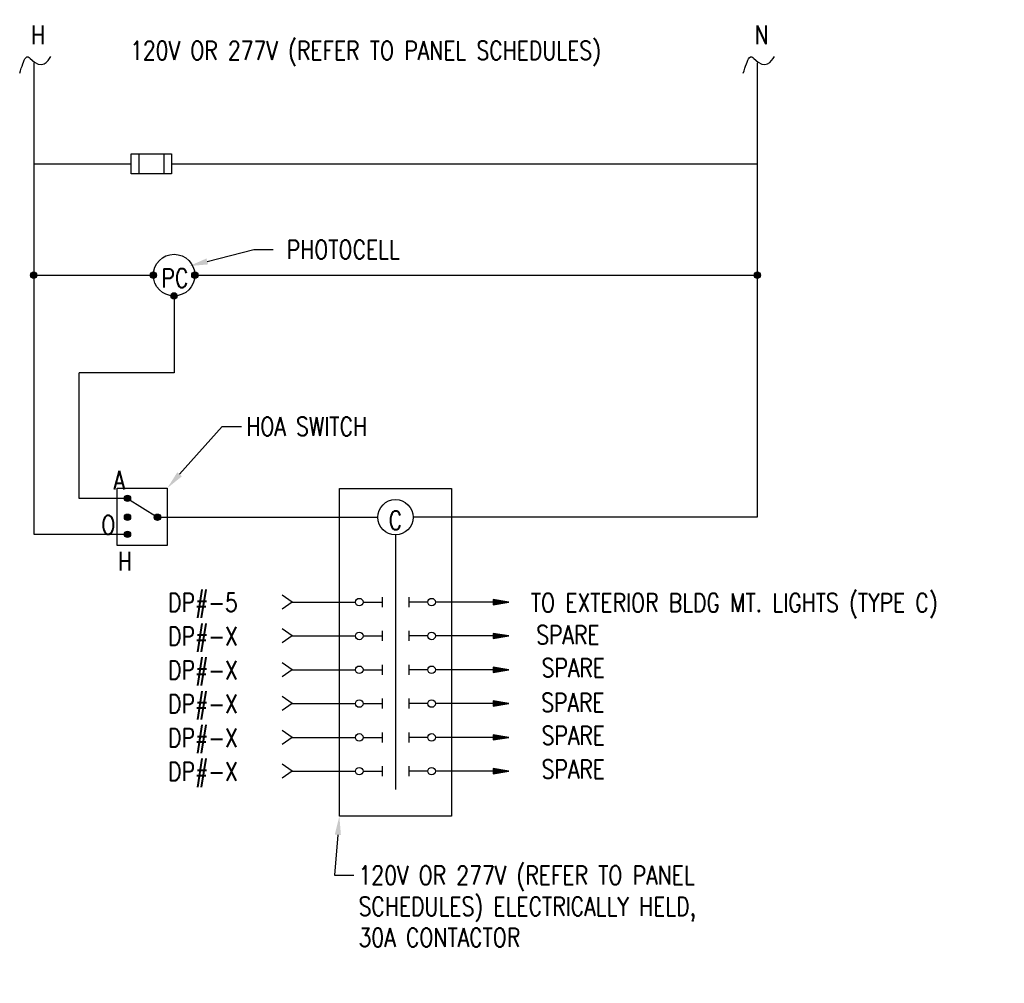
# Model space of a CAD drawing. Header units: inches. Extents: x 103.3 to 132.5, y 25.6 to 44.9.
# Tile 2 of 3: x 122.1 to 128.7, y 26.4 to 32.8. Entities that reach past the tile are written whole.
import ezdxf
from ezdxf import colors
from ezdxf.entities.mleader import LeaderData, LeaderLine
from ezdxf.math import Vec2, Vec3

# ---------------------------------------------------------------- set-up
doc = ezdxf.new("R2010")
doc.units = ezdxf.units.IN
doc.header["$MEASUREMENT"] = 0
doc.layers.add('E-ANNO-TEXT', color=2, linetype='Continuous')
doc.layers.add('E-DETL-GRPH', color=3, linetype='Continuous')
doc.styles.add('Annotative', font='romans.shx', dxfattribs={"width": 0.8, "height": 0.125})

# ---------------------------------------------------------------- blocks, each defined once
blk = doc.blocks.new('E-DT01$0$ARX')
at = {"color": 0, "linetype": 'Continuous'}
for p, q in [((-1, 0.167), (-1, -0.167)), ((0, 0), (-1, 0.167)), ((-1, -0.167), (0, 0)), ((-0.96, 0.119), (-0.96, -0.119)), ((-0.243, 0), (-0.96, 0.119)), ((-0.96, -0.119), (-0.243, 0)), ((-0.92, 0.072), (-0.92, -0.072)), ((-0.487, 0), (-0.92, 0.072)), ((-0.92, -0.072), (-0.487, 0)), ((-0.88, 0.025), (-0.88, -0.025)), ((-0.73, 0), (-0.88, 0.025)), ((-0.88, -0.025), (-0.73, 0))]:
    blk.add_line(p, q, dxfattribs=at)
blk = doc.blocks.new('E-DT01$0$FUSE')
for p, q in [((0, -0.75), (0, 0.75)), ((0, 0.75), (3, 0.75)), ((0.5628, 0.75), (0.5628, -0.75)), ((2.4372, 0.75), (2.4372, -0.75)), ((3, 0.75), (3, -0.75)), ((3, -0.75), (0, -0.75))]:
    blk.add_line(p, q)

msp = doc.modelspace()

# ---------------------------------------------------------------- hatches: boundary and pattern name
at = {"layer": 'E-DETL-GRPH', "lineweight": -3}
for points in [[(122.2418, 31.1034, 1), (122.1993, 31.1034, 1)], [(123.0441, 31.1034, 1), (123.0016, 31.1034, 1)], [(123.3232, 31.1034, 1), (123.2807, 31.1034, 1)], [(127.0959, 31.1034, 1), (127.0535, 31.1034, 1)], [(123.1836, 30.9639, 1), (123.1412, 30.9639, 1)], [(122.8711, 29.6055, 1), (122.8287, 29.6055, 1)], [(122.8711, 29.4793, 1), (122.8287, 29.4793, 1)], [(123.072, 29.4793, 1), (123.0295, 29.4793, 1)], [(122.8711, 29.365, 1), (122.8287, 29.365, 1)]]:
    msp.add_hatch(color=8, dxfattribs=at).paths.add_polyline_path(points)

# ---------------------------------------------------------------- linework, layer by layer
for p, q in [((122.2205, 32.5277, 1), (122.2205, 29.365, 1)), ((127.0747, 32.5277, 1), (127.0747, 29.4793, 1)), ((122.2205, 31.8489, 1), (122.8756, 31.8489, 1)), ((123.1444, 31.8489, 1), (127.0747, 31.8489, 1)), ((122.2205, 31.1034, 1), (123.0229, 31.1034, 1)), ((123.3019, 31.1034, 1), (127.0747, 31.1034, 1)), ((123.1624, 30.9639, 1), (123.1624, 30.4487, 1)), ((123.1624, 30.4487, 1), (122.5251, 30.4487, 1)), ((122.5251, 29.6055, 1), (122.5251, 30.4487, 1)), ((124.2712, 29.6725, 1), (125.024, 29.6725, 1)), ((122.8499, 29.6055, 1), (122.5251, 29.6055, 1)), ((122.8499, 29.6055, 1), (123.0507, 29.4793, 1)), ((123.0507, 29.4793, 1), (124.5293, 29.4793, 1)), ((127.0747, 29.4793, 1), (124.7659, 29.4793, 1)), ((122.2205, 29.365, 1), (122.8499, 29.365, 1)), ((124.6476, 29.361, 1), (124.6476, 27.6533, 1)), ((123.9546, 28.9099, 1), (123.8869, 28.9566, 1)), ((124.5582, 28.9436, 1), (124.5582, 28.8762, 1)), ((124.737, 28.9436, 1), (124.737, 28.8762, 1)), ((123.9546, 28.9099, 1), (123.8869, 28.8632, 1)), ((123.9546, 28.9099, 1), (124.38, 28.9099, 1)), ((124.4301, 28.9099, 1), (124.5582, 28.9099, 1)), ((124.8652, 28.9099, 1), (124.737, 28.9099, 1)), ((125.4083, 28.9099, 1), (124.9153, 28.9099, 1)), ((123.9546, 28.683, 1), (123.8869, 28.7298, 1)), ((123.9546, 28.683, 1), (123.8869, 28.6363, 1)), ((123.9546, 28.683, 1), (124.38, 28.683, 1)), ((124.4301, 28.683, 1), (124.5582, 28.683, 1)), ((124.5582, 28.7167, 1), (124.5582, 28.6493, 1)), ((124.737, 28.7167, 1), (124.737, 28.6493, 1)), ((124.8652, 28.683, 1), (124.737, 28.683, 1)), ((125.4083, 28.683, 1), (124.9153, 28.683, 1)), ((123.9546, 28.4562, 1), (123.8869, 28.5029, 1)), ((124.5582, 28.4899, 1), (124.5582, 28.4225, 1)), ((124.737, 28.4899, 1), (124.737, 28.4225, 1)), ((123.9546, 28.4562, 1), (123.8869, 28.4095, 1)), ((123.9546, 28.4562, 1), (124.38, 28.4562, 1)), ((124.4301, 28.4562, 1), (124.5582, 28.4562, 1)), ((124.8652, 28.4562, 1), (124.737, 28.4562, 1)), ((125.4083, 28.4562, 1), (124.9153, 28.4562, 1)), ((123.9546, 28.2294, 1), (123.8869, 28.2761, 1)), ((123.9546, 28.2294, 1), (123.8869, 28.1827, 1)), ((123.9546, 28.2294, 1), (124.38, 28.2294, 1)), ((124.4301, 28.2294, 1), (124.5582, 28.2294, 1)), ((124.5582, 28.2631, 1), (124.5582, 28.1957, 1)), ((124.737, 28.2631, 1), (124.737, 28.1957, 1)), ((124.8652, 28.2294, 1), (124.737, 28.2294, 1)), ((125.4083, 28.2294, 1), (124.9153, 28.2294, 1)), ((123.9546, 28.0026, 1), (123.8869, 28.0493, 1)), ((124.5582, 28.0363, 1), (124.5582, 27.9689, 1)), ((124.737, 28.0363, 1), (124.737, 27.9689, 1)), ((123.9546, 28.0026, 1), (123.8869, 27.9559, 1)), ((123.9546, 28.0026, 1), (124.38, 28.0026, 1)), ((124.4301, 28.0026, 1), (124.5582, 28.0026, 1)), ((124.8652, 28.0026, 1), (124.737, 28.0026, 1)), ((125.4083, 28.0026, 1), (124.9153, 28.0026, 1)), ((123.9546, 27.7757, 1), (123.8869, 27.8225, 1)), ((124.5582, 27.8094, 1), (124.5582, 27.742, 1)), ((124.737, 27.8094, 1), (124.737, 27.742, 1)), ((123.9546, 27.7757, 1), (123.8869, 27.729, 1)), ((123.9546, 27.7757, 1), (124.38, 27.7757, 1)), ((124.4301, 27.7757, 1), (124.5582, 27.7757, 1)), ((124.8652, 27.7757, 1), (124.737, 27.7757, 1)), ((125.4083, 27.7757, 1), (124.9153, 27.7757, 1))]:
    msp.add_line(p, q, dxfattribs=at)
at = {"layer": 'E-DETL-GRPH', "lineweight": -3, "elevation": 1, "flags": 128}
msp.add_lwpolyline([(125.024, 29.6725), (125.024, 27.4732), (124.2712, 27.4732), (124.2712, 29.6725)], dxfattribs=at)
at = {"layer": 'E-DETL-GRPH', "lineweight": -3}
for centre, radius in [((123.1624, 31.1034, 1), 0.1395), ((122.2205, 31.1034, 1), 0.0212), ((123.0229, 31.1034, 1), 0.0212), ((123.3019, 31.1034, 1), 0.0212), ((127.0747, 31.1034, 1), 0.0212), ((123.1624, 30.9639, 1), 0.0212), ((122.8499, 29.6055, 1), 0.0212), ((124.6476, 29.4793, 1), 0.1183), ((122.8499, 29.4793, 1), 0.0212), ((123.0507, 29.4793, 1), 0.0212), ((122.8499, 29.365, 1), 0.0212), ((124.405, 28.9099, 1), 0.0251), ((124.8902, 28.9099, 1), 0.0251), ((124.405, 28.683, 1), 0.0251), ((124.8902, 28.683, 1), 0.0251), ((124.405, 28.4562, 1), 0.0251), ((124.8902, 28.4562, 1), 0.0251), ((124.405, 28.2294, 1), 0.0251), ((124.8902, 28.2294, 1), 0.0251), ((124.405, 28.0026, 1), 0.0251), ((124.8902, 28.0026, 1), 0.0251), ((124.405, 27.7757, 1), 0.0251), ((124.8902, 27.7757, 1), 0.0251)]:
    msp.add_circle(centre, radius, dxfattribs=at)
for points in [[(122.1266, 32.4586, 1), (122.1407, 32.5018, 1), (122.1682, 32.5866, 1), (122.2759, 32.4684, 1), (122.3159, 32.5366, 1), (122.3352, 32.5695, 1)], [(126.9808, 32.4586, 1), (126.9948, 32.5018, 1), (127.0224, 32.5866, 1), (127.1301, 32.4684, 1), (127.17, 32.5366, 1), (127.1894, 32.5695, 1)]]:
    msp.add_open_spline(points, degree=3, knots=[0, 0, 0, 0, 0.095014, 0.18632, 1, 1, 1, 1], dxfattribs=at)
msp.add_3dface([(122.781, 29.6743, 1), (123.1167, 29.6743, 1), (123.1167, 29.2901, 1), (122.781, 29.2901, 1)], dxfattribs=at)

# ---------------------------------------------------------------- block references
for name, p, xscale, yscale, zscale in [('E-DT01$0$FUSE', (122.8756, 31.8489, 1), 0.0896, 0.0896, 0.0896), ('E-DT01$0$ARX', (125.4083, 28.9099, 1), 0.1044140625, 0.1044140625, 0.1044140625), ('E-DT01$0$ARX', (125.4083, 28.683, 1), 0.1044140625, 0.1044140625, 0.1044140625), ('E-DT01$0$ARX', (125.4083, 28.4562, 1), 0.1044140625, 0.1044140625, 0.1044140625), ('E-DT01$0$ARX', (125.4083, 28.2294, 1), 0.1044140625, 0.1044140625, 0.1044140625), ('E-DT01$0$ARX', (125.4083, 28.0026, 1), 0.1044140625, 0.1044140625, 0.1044140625), ('E-DT01$0$ARX', (125.4083, 27.7757, 1), 0.1044140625, 0.1044140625, 0.1044140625)]:
    msp.add_blockref(name, p, dxfattribs=dict(at, xscale=xscale, yscale=yscale, zscale=zscale))

# ---------------------------------------------------------------- texts
at = {"layer": 'E-ANNO-TEXT', "lineweight": -3, "char_height": 0.125, "style": 'Annotative'}
for s, insert, width, attachment_point, line_spacing_factor in [('H', (122.2017, 32.6527, 1), 0.090882, 7, 0.6), ('N', (127.0559, 32.6527, 1), 0.090677, 7, 0.6), ('120V OR 277V (REFER TO PANEL SCHEDULES)', (122.8678, 32.6723), 3.733548, 1, 0.938532), ('PC', (123.1676, 31.0837, 1), 0.118463, 5, 0.938532), ('C', (124.6464, 29.4585), 0.086964, 5, 0.938532), ('DP#-X', (123.1219, 28.5164, 1), 1.625625, 1, 0.938532)]:
    msp.add_mtext(s, dxfattribs=dict(at, insert=insert, width=width, attachment_point=attachment_point, line_spacing_factor=line_spacing_factor))
at = {"layer": 'E-ANNO-TEXT', "lineweight": -3, "char_height": 0.125, "attachment_point": 5, "line_spacing_factor": 0.6, "style": 'Annotative'}
for s, insert in [('A', (122.7941, 29.7287, 1)), ('O', (122.7206, 29.4281, 1)), ('H', (122.8319, 29.1848, 1))]:
    msp.add_mtext(s, dxfattribs=dict(at, insert=insert))
at = {"layer": 'E-ANNO-TEXT', "lineweight": -3, "char_height": 0.125, "attachment_point": 1, "style": 'Annotative'}
for s, insert, width in [('DP#-5', (123.1219, 28.9701, 1), 0.438937), ('TO EXTERIOR BLDG MT. LIGHTS (TYPE C)', (125.5554, 28.9686, 1), 3.51153), ('DP#-X', (123.1219, 28.7433, 1), 0.438937), ('SPARE', (125.5915, 28.7521, 1), 2.735148), ('SPARE', (125.6283, 28.5314, 1), 0.446222), ('DP#-X', (123.1219, 28.2896, 1), 0.381288), ('SPARE', (125.6253, 28.2984, 1), 0.446222), ('SPARE', (125.6283, 28.0777, 1), 0.446222), ('DP#-X', (123.1219, 28.0628, 1), 0.381288), ('DP#-X', (123.1219, 27.836, 1), 0.381288), ('SPARE', (125.6283, 27.8509, 1), 0.446222)]:
    msp.add_mtext(s, dxfattribs=dict(at, insert=insert, width=width))

# ---------------------------------------------------------------- next in the draw order: leaders
at = {"layer": 'E-ANNO-TEXT', "lineweight": -3}
ml = msp.add_multileader_mtext('Standard', dxfattribs=at)
ml.set_content('PHOTOCELL', color=256, style='Annotative')
ml.set_leader_properties(color=1, linetype='ByLayer', lineweight=-1)
ml.build(insert=Vec2(0, 0))
ml.multileader.update_dxf_attribs({"text_right_attachment_type": 3, "dogleg_length": 0.13, "arrow_head_size": 0.125})
ctx = ml.context
ctx.base_point, ctx.char_height, ctx.arrow_head_size, ctx.landing_gap_size, ctx.plane_origin = Vec3(123.828, 31.2748, 1), 0.125, 0.125, 0.09, Vec3(123.698, 31.2748, 1)
ctx.right_attachment = 3
notes = []
notes.append((ctx, [(0, (1, 1, 0), (123.698, 31.2748, 1), (1, 0), 0.13, [(0, [(123.2639, 31.1642, 1)], 0, [])])]))
ctx.mtext.insert, ctx.mtext.flow_direction = Vec3(123.918, 31.3373, 1), 5
ctx.mtext.has_bg_fill, ctx.mtext.bg_color, ctx.mtext.bg_scale_factor, ctx.mtext.bg_transparency, ctx.mtext.use_window_bg_color = 1, -1073741824, 1, 0, 1
ml = msp.add_multileader_mtext('Standard', dxfattribs=at)
ml.set_content('HOA SWITCH', color=256, style='Annotative')
ml.set_leader_properties(color=1, linetype='ByLayer', lineweight=-1)
ml.build(insert=Vec2(0, 0))
ml.multileader.update_dxf_attribs({"text_right_attachment_type": 3, "dogleg_length": 0.13, "arrow_head_size": 0.125})
ctx = ml.context
ctx.base_point, ctx.char_height, ctx.arrow_head_size, ctx.landing_gap_size, ctx.plane_origin = Vec3(123.6153, 30.0883, 1), 0.125, 0.125, 0.0312, Vec3(123.6224, 30.0883, 1)
ctx.right_attachment = 3
notes.append((ctx, [(0, (1, 1, 0), (123.4853, 30.0883, 1), (1, 0), 0.13, [(0, [(123.1167, 29.6743, 1)], 0, [])])]))
ctx.mtext.insert, ctx.mtext.width, ctx.mtext.flow_direction = Vec3(123.6465, 30.1508, 1), 0.906012, 5
ctx.mtext.has_bg_fill, ctx.mtext.bg_color, ctx.mtext.bg_scale_factor, ctx.mtext.bg_transparency, ctx.mtext.use_window_bg_color = 1, -1073741824, 1, 0, 1
ml = msp.add_multileader_mtext('Standard', dxfattribs=at)
ml.set_content('120V OR 277V (REFER TO PANEL SCHEDULES) ELECTRICALLY HELD, 30A CONTACTOR', color=256, style='Annotative')
ml.set_leader_properties(color=1, linetype='ByLayer', lineweight=-1)
ml.build(insert=Vec2(0, 0))
ml.multileader.update_dxf_attribs({"text_right_attachment_type": 3, "dogleg_length": 0.13, "arrow_head_size": 0.125})
ctx = ml.context
ctx.base_point, ctx.char_height, ctx.arrow_head_size, ctx.landing_gap_size, ctx.plane_origin = Vec3(124.3691, 27.0773, 1), 0.125, 0.125, 0.0312, Vec3(125.6882, 26.4683, 1)
ctx.right_attachment = 3
notes.append((ctx, [(0, (1, 1, 0), (124.2391, 27.0773, 1), (1, 0), 0.13, [(0, [(124.2712, 27.4732, 1)], 0, [])])]))
ctx.mtext.insert, ctx.mtext.width, ctx.mtext.flow_direction = Vec3(124.4004, 27.1398, 1), 2.696505, 5
ctx.mtext.has_bg_fill, ctx.mtext.bg_color, ctx.mtext.bg_scale_factor, ctx.mtext.bg_transparency, ctx.mtext.use_window_bg_color = 1, -1073741824, 1, 0, 1
for ctx, leaders in notes:
    for number, flags, end, landing, length, lines in leaders:
        leader = LeaderData()
        leader.index, (leader.has_last_leader_line, leader.has_dogleg_vector, leader.attachment_direction) = number, flags
        leader.last_leader_point, leader.dogleg_vector, leader.dogleg_length = Vec3(end), Vec3(landing), length
        for number, points, colour, breaks in lines:
            line = LeaderLine()
            line.index, line.vertices, line.color, line.breaks = number, Vec3.list(points), colors.encode_raw_color(colour), breaks
            leader.lines.append(line)
        ctx.leaders.append(leader)

doc.saveas('drawing.dxf')
